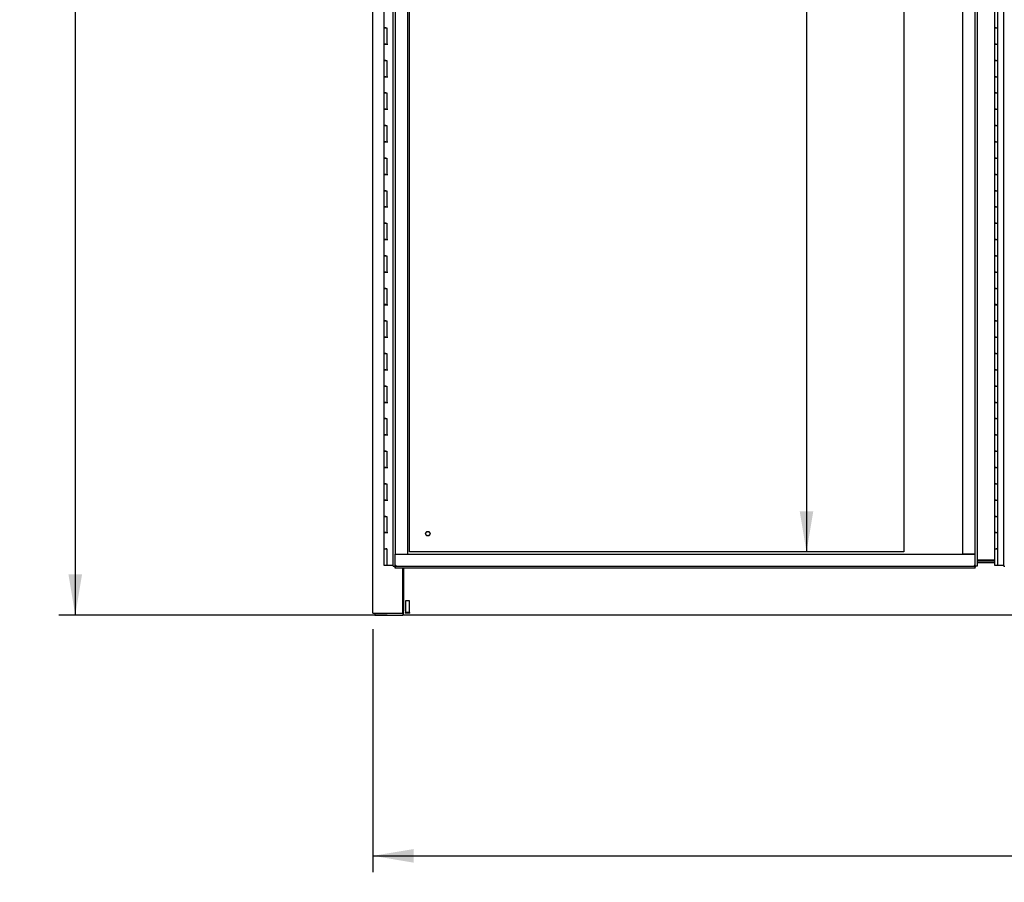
# Model space of a CAD drawing. Header units: inches. Extents: x 2 to 538, y -2 to 358.
# Tile 15 of 33: x 93 to 154, y 91 to 144. Entities that reach past the tile are written whole.
import ezdxf
from ezdxf.enums import TextEntityAlignment as Align
from ezdxf.lldxf.tags import DXFTag

# ---------------------------------------------------------------- set-up
doc = ezdxf.new("R2010")
doc.units = ezdxf.units.IN
doc.header["$MEASUREMENT"] = 0
for name, color, linetype in [('COM52826', 7, 'Continuous'), ('COM52829', 7, 'Continuous'), ('COM52847', 7, 'Continuous'), ('COM52848', 7, 'Continuous'), ('COM54578-80', 7, 'Continuous'), ('COM71126-3', 7, 'Continuous'), ('COM71129-1', 7, 'Continuous'), ('Default', 7, 'Continuous'), ('DV8_Default', 7, 'Continuous'), ('GSK11033', 7, 'Continuous'), ('STD21878', 7, 'Continuous')]:
    doc.layers.add(name, color=color, linetype=linetype)
doc.styles.add('SEACAD_Times_New_Roman', font='times.ttf')
tags = doc.linetypes.add('HIDDEN2', pattern=[0.1875, 0.125, -0.0625]).pattern_tags.tags
tags[6:7] = [DXFTag(74, 4), DXFTag(75, 0), DXFTag(340, '0'), DXFTag(46, 0.0), DXFTag(50, 0.0), DXFTag(44, 0.0), DXFTag(45, 0.0)]
tags[4:5] = [DXFTag(74, 4), DXFTag(75, 0), DXFTag(340, '0'), DXFTag(46, 0.0), DXFTag(50, 0.0), DXFTag(44, 0.0), DXFTag(45, 0.0)]
doc.dimstyles.new('HAMMOND_(STH_-_540x360)', dxfattribs={"dimtxt": 2, "dimasz": 2.5, "dimexe": 1, "dimexo": 1, "dimgap": 0.5, "dimtad": 0, "dimtih": 1, "dimtoh": 1, "dimzin": 0, "dimdsep": 46, "dimtxsty": 'SEACAD_Times_New_Roman', "dimblk1": '_SE_FILLED', "dimblk2": '_SE_FILLED', "dimsah": 1, "dimcen": 1, "dimadec": 0, "dimazin": 0, "dimtfac": 0.8, "dimtofl": 0, "dimtmove": 0, "dimatfit": 3, "dimfxl": 1, "dimtolj": 1, "dimtzin": 0, "dimarcsym": 0})

# ---------------------------------------------------------------- blocks, each defined once
blk = doc.blocks.new('SE7')
at = {"layer": 'COM52826', "color": 7, "linetype": 'Continuous'}
for p, q in [((116.368, 110.2), (116.368, 190.325)), ((152.243, 190.325), (152.243, 110.2)), ((116.368, 110.2), (116.444, 110.2)), ((116.493, 110.2), (116.444, 110.2)), ((116.553, 110.26), (116.493, 110.2)), ((116.493, 110.2), (116.493, 110.151)), ((116.493, 110.075), (116.493, 110.151)), ((116.553, 110.26), (116.553, 110.26)), ((116.553, 110.26), (116.553, 110.26)), ((116.553, 110.26), (116.553, 110.26)), ((116.553, 110.26), (116.553, 110.26)), ((152.058, 110.26), (152.058, 110.26)), ((152.058, 110.26), (152.058, 110.26)), ((152.059, 110.26), (152.058, 110.26)), ((152.058, 110.26), (152.118, 110.2)), ((152.058, 110.26), (152.058, 110.26)), ((152.118, 110.2), (152.167, 110.2)), ((152.118, 110.2), (152.118, 110.151)), ((152.118, 110.075), (152.118, 110.151)), ((152.243, 110.2), (152.167, 110.2)), ((152.118, 110.075), (116.493, 110.075))]:
    blk.add_line(p, q, dxfattribs=at)
at = {"layer": 'COM52826', "color": 7, "linetype": 'HIDDEN2'}
blk.add_line((116.493, 110.2), (116.493, 110.95), dxfattribs=at)
at = {"layer": 'COM52826', "color": 7, "linetype": 'Continuous'}
for centre, start, end in [((117.208, 108.937), 116.33925, 121.16119), ((115.23, 110.914), 328.83881, 333.66075), ((153.381, 110.914), 206.33925, 211.16119), ((151.404, 108.937), 58.83881, 63.66075)]:
    blk.add_arc(centre, 1.476, start, end, dxfattribs=at)
at = {"layer": 'COM52829', "color": 7, "linetype": 'Continuous'}
blk.add_line((153.296, 110.575), (152.243, 110.575), dxfattribs=at)
at = {"layer": 'COM52847', "color": 7, "linetype": 'Continuous'}
for q in [(153.868, 190.325), (153.944, 110.2)]:
    blk.add_line((153.868, 110.2), q, dxfattribs=at)
at = {"layer": 'COM52848', "color": 7, "linetype": 'Continuous'}
blk.add_line((116.993, 107.387), (116.963, 107.387), dxfattribs=at)
at = {"layer": 'COM54578-80', "color": 7, "linetype": 'Continuous'}
for p, q in [((115.796, 144.263), (115.796, 143.262)), ((153.296, 144.263), (153.296, 143.262)), ((115.913, 143.262), (115.796, 143.262)), ((115.796, 143.262), (115.913, 143.262)), ((115.796, 143.262), (115.796, 142.262)), ((115.913, 143.262), (115.981, 143.262)), ((115.981, 143.262), (115.981, 142.263)), ((153.413, 143.262), (153.296, 143.262)), ((153.296, 143.262), (153.413, 143.262)), ((153.296, 143.262), (153.296, 142.262)), ((153.413, 143.262), (153.481, 143.262)), ((153.481, 143.262), (153.481, 142.263)), ((115.913, 142.263), (115.796, 142.263)), ((115.796, 142.263), (115.796, 141.262)), ((115.796, 142.262), (116.03, 142.262)), ((115.913, 142.263), (115.981, 142.263)), ((153.413, 142.263), (153.296, 142.263)), ((153.296, 142.263), (153.296, 141.262)), ((153.296, 142.262), (153.53, 142.262)), ((153.413, 142.263), (153.481, 142.263)), ((115.913, 141.262), (115.796, 141.262)), ((115.796, 141.262), (115.913, 141.262)), ((115.796, 141.262), (115.796, 140.262)), ((115.913, 141.262), (115.981, 141.262)), ((115.981, 141.262), (115.981, 140.263)), ((153.413, 141.262), (153.296, 141.262)), ((153.296, 141.262), (153.413, 141.262)), ((153.296, 141.262), (153.296, 140.262)), ((153.413, 141.262), (153.481, 141.262)), ((153.481, 141.262), (153.481, 140.263)), ((115.913, 140.263), (115.796, 140.263)), ((115.796, 140.263), (115.796, 139.262)), ((115.796, 140.262), (116.03, 140.262)), ((115.913, 140.263), (115.981, 140.263)), ((153.413, 140.263), (153.296, 140.263)), ((153.296, 140.263), (153.296, 139.262)), ((153.296, 140.262), (153.53, 140.262)), ((153.413, 140.263), (153.481, 140.263)), ((115.913, 139.262), (115.796, 139.262)), ((115.796, 139.262), (115.913, 139.262)), ((115.796, 139.262), (115.796, 138.262)), ((115.913, 139.262), (115.981, 139.262)), ((115.981, 139.262), (115.981, 138.263)), ((153.413, 139.262), (153.296, 139.262)), ((153.296, 139.262), (153.413, 139.262)), ((153.296, 139.262), (153.296, 138.262)), ((153.413, 139.262), (153.481, 139.262)), ((153.481, 139.262), (153.481, 138.263)), ((115.913, 138.263), (115.796, 138.263)), ((115.796, 138.263), (115.796, 137.262)), ((115.796, 138.262), (116.03, 138.262)), ((115.913, 138.263), (115.981, 138.263)), ((153.413, 138.263), (153.296, 138.263)), ((153.296, 138.263), (153.296, 137.262)), ((153.296, 138.262), (153.53, 138.262)), ((153.413, 138.263), (153.481, 138.263)), ((115.913, 137.262), (115.796, 137.262)), ((115.796, 137.262), (115.913, 137.262)), ((115.796, 137.262), (115.796, 136.262)), ((115.913, 137.262), (115.981, 137.262)), ((115.981, 137.262), (115.981, 136.263)), ((153.413, 137.262), (153.296, 137.262)), ((153.296, 137.262), (153.413, 137.262)), ((153.296, 137.262), (153.296, 136.262)), ((153.413, 137.262), (153.481, 137.262)), ((153.481, 137.262), (153.481, 136.263)), ((115.913, 136.263), (115.796, 136.263)), ((115.796, 136.263), (115.796, 135.262)), ((115.796, 136.262), (116.03, 136.262)), ((115.913, 136.263), (115.981, 136.263)), ((153.413, 136.263), (153.296, 136.263)), ((153.296, 136.263), (153.296, 135.262)), ((153.296, 136.262), (153.53, 136.262)), ((153.413, 136.263), (153.481, 136.263)), ((115.913, 135.262), (115.796, 135.262)), ((115.796, 135.262), (115.913, 135.262)), ((115.796, 135.262), (115.796, 134.262)), ((115.913, 135.262), (115.981, 135.262)), ((115.981, 135.262), (115.981, 134.263)), ((153.413, 135.262), (153.296, 135.262)), ((153.296, 135.262), (153.413, 135.262)), ((153.296, 135.262), (153.296, 134.262)), ((153.413, 135.262), (153.481, 135.262)), ((153.481, 135.262), (153.481, 134.263)), ((115.913, 134.263), (115.796, 134.263)), ((115.796, 134.263), (115.796, 133.262)), ((115.796, 134.262), (116.03, 134.262)), ((115.913, 134.263), (115.981, 134.263)), ((153.413, 134.263), (153.296, 134.263)), ((153.296, 134.263), (153.296, 133.262)), ((153.296, 134.262), (153.53, 134.262)), ((153.413, 134.263), (153.481, 134.263)), ((115.913, 133.262), (115.796, 133.262)), ((115.796, 133.262), (115.913, 133.262)), ((115.796, 133.262), (115.796, 132.262)), ((115.913, 133.262), (115.981, 133.262)), ((115.981, 133.262), (115.981, 132.263)), ((153.413, 133.262), (153.296, 133.262)), ((153.296, 133.262), (153.413, 133.262)), ((153.296, 133.262), (153.296, 132.262)), ((153.413, 133.262), (153.481, 133.262)), ((153.481, 133.262), (153.481, 132.263)), ((115.913, 132.263), (115.796, 132.263)), ((115.796, 132.263), (115.796, 131.262)), ((115.796, 132.262), (116.03, 132.262)), ((115.913, 132.263), (115.981, 132.263)), ((153.413, 132.263), (153.296, 132.263)), ((153.296, 132.263), (153.296, 131.262)), ((153.296, 132.262), (153.53, 132.262)), ((153.413, 132.263), (153.481, 132.263)), ((115.913, 131.262), (115.796, 131.262)), ((115.796, 131.262), (115.913, 131.262)), ((115.796, 131.262), (115.796, 130.262)), ((115.913, 131.262), (115.981, 131.262)), ((115.981, 131.262), (115.981, 130.263)), ((153.413, 131.262), (153.296, 131.262)), ((153.296, 131.262), (153.413, 131.262)), ((153.296, 131.262), (153.296, 130.262)), ((153.413, 131.262), (153.481, 131.262)), ((153.481, 131.262), (153.481, 130.263)), ((115.913, 130.263), (115.796, 130.263)), ((115.796, 130.263), (115.796, 129.262)), ((115.796, 130.262), (116.03, 130.262)), ((115.913, 130.263), (115.981, 130.263)), ((153.413, 130.263), (153.296, 130.263)), ((153.296, 130.263), (153.296, 129.262)), ((153.296, 130.262), (153.53, 130.262)), ((153.413, 130.263), (153.481, 130.263)), ((115.913, 129.262), (115.796, 129.262)), ((115.796, 129.262), (115.913, 129.262)), ((115.796, 129.262), (115.796, 128.262)), ((115.913, 129.262), (115.981, 129.262)), ((115.981, 129.262), (115.981, 128.263)), ((153.413, 129.262), (153.296, 129.262)), ((153.296, 129.262), (153.413, 129.262)), ((153.296, 129.262), (153.296, 128.262)), ((153.413, 129.262), (153.481, 129.262)), ((153.481, 129.262), (153.481, 128.263)), ((115.913, 128.263), (115.796, 128.263)), ((115.796, 128.263), (115.796, 127.262)), ((115.796, 128.262), (116.03, 128.262)), ((115.913, 128.263), (115.981, 128.263)), ((153.413, 128.263), (153.296, 128.263)), ((153.296, 128.263), (153.296, 127.262)), ((153.296, 128.262), (153.53, 128.262)), ((153.413, 128.263), (153.481, 128.263)), ((115.913, 127.262), (115.796, 127.262)), ((115.796, 127.262), (115.913, 127.262)), ((115.796, 127.262), (115.796, 126.262)), ((115.913, 127.262), (115.981, 127.262)), ((115.981, 127.262), (115.981, 126.263)), ((153.413, 127.262), (153.296, 127.262)), ((153.296, 127.262), (153.413, 127.262)), ((153.296, 127.262), (153.296, 126.262)), ((153.413, 127.262), (153.481, 127.262)), ((153.481, 127.262), (153.481, 126.263)), ((115.913, 126.263), (115.796, 126.263)), ((115.796, 126.263), (115.796, 125.262)), ((115.796, 126.262), (116.03, 126.262)), ((115.913, 126.263), (115.981, 126.263)), ((153.413, 126.263), (153.296, 126.263)), ((153.296, 126.263), (153.296, 125.262)), ((153.296, 126.262), (153.53, 126.262)), ((153.413, 126.263), (153.481, 126.263)), ((115.913, 125.262), (115.796, 125.262)), ((115.796, 125.262), (115.913, 125.262)), ((115.796, 125.262), (115.796, 124.262)), ((115.913, 125.262), (115.981, 125.262)), ((115.981, 125.262), (115.981, 124.263)), ((153.413, 125.262), (153.296, 125.262)), ((153.296, 125.262), (153.413, 125.262)), ((153.296, 125.262), (153.296, 124.262)), ((153.413, 125.262), (153.481, 125.262)), ((153.481, 125.262), (153.481, 124.263)), ((115.913, 124.263), (115.796, 124.263)), ((115.796, 124.263), (115.796, 123.262)), ((115.796, 124.262), (116.03, 124.262)), ((115.913, 124.263), (115.981, 124.263)), ((153.413, 124.263), (153.296, 124.263)), ((153.296, 124.263), (153.296, 123.262)), ((153.296, 124.262), (153.53, 124.262)), ((153.413, 124.263), (153.481, 124.263)), ((115.913, 123.262), (115.796, 123.262)), ((115.796, 123.262), (115.913, 123.262)), ((115.796, 123.262), (115.796, 122.262)), ((115.913, 123.262), (115.981, 123.262)), ((115.981, 123.262), (115.981, 122.263)), ((153.413, 123.262), (153.296, 123.262)), ((153.296, 123.262), (153.413, 123.262)), ((153.296, 123.262), (153.296, 122.262)), ((153.413, 123.262), (153.481, 123.262)), ((153.481, 123.262), (153.481, 122.263)), ((115.913, 122.263), (115.796, 122.263)), ((115.796, 122.263), (115.796, 121.262)), ((115.796, 122.262), (116.03, 122.262)), ((115.913, 122.263), (115.981, 122.263)), ((153.413, 122.263), (153.296, 122.263)), ((153.296, 122.263), (153.296, 121.262)), ((153.296, 122.262), (153.53, 122.262)), ((153.413, 122.263), (153.481, 122.263)), ((115.913, 121.262), (115.796, 121.262)), ((115.796, 121.262), (115.913, 121.262)), ((115.796, 121.262), (115.796, 120.262)), ((115.913, 121.262), (115.981, 121.262)), ((115.981, 121.262), (115.981, 120.263)), ((153.413, 121.262), (153.296, 121.262)), ((153.296, 121.262), (153.413, 121.262)), ((153.296, 121.262), (153.296, 120.262)), ((153.413, 121.262), (153.481, 121.262)), ((153.481, 121.262), (153.481, 120.263)), ((115.913, 120.263), (115.796, 120.263)), ((115.796, 120.263), (115.796, 119.262)), ((115.796, 120.262), (116.03, 120.262)), ((115.913, 120.263), (115.981, 120.263)), ((153.413, 120.263), (153.296, 120.263)), ((153.296, 120.263), (153.296, 119.262)), ((153.296, 120.262), (153.53, 120.262)), ((153.413, 120.263), (153.481, 120.263)), ((115.913, 119.262), (115.796, 119.262)), ((115.796, 119.262), (115.913, 119.262)), ((115.796, 119.262), (115.796, 118.262)), ((115.913, 119.262), (115.981, 119.262)), ((115.981, 119.262), (115.981, 118.263)), ((153.413, 119.262), (153.296, 119.262)), ((153.296, 119.262), (153.413, 119.262)), ((153.296, 119.262), (153.296, 118.262)), ((153.413, 119.262), (153.481, 119.262)), ((153.481, 119.262), (153.481, 118.263)), ((115.913, 118.263), (115.796, 118.263)), ((115.796, 118.263), (115.796, 117.262)), ((115.796, 118.262), (116.03, 118.262)), ((115.913, 118.263), (115.981, 118.263)), ((153.413, 118.263), (153.296, 118.263)), ((153.296, 118.263), (153.296, 117.262)), ((153.296, 118.262), (153.53, 118.262)), ((153.413, 118.263), (153.481, 118.263)), ((115.913, 117.262), (115.796, 117.262)), ((115.796, 117.262), (115.913, 117.262)), ((115.796, 117.262), (115.796, 116.262)), ((115.913, 117.262), (115.981, 117.262)), ((115.981, 117.262), (115.981, 116.263)), ((153.413, 117.262), (153.296, 117.262)), ((153.296, 117.262), (153.413, 117.262)), ((153.296, 117.262), (153.296, 116.262)), ((153.413, 117.262), (153.481, 117.262)), ((153.481, 117.262), (153.481, 116.263)), ((115.913, 116.263), (115.796, 116.263)), ((115.796, 116.263), (115.796, 115.262)), ((115.796, 116.262), (116.03, 116.262)), ((115.913, 116.263), (115.981, 116.263)), ((153.413, 116.263), (153.296, 116.263)), ((153.296, 116.263), (153.296, 115.262)), ((153.296, 116.262), (153.53, 116.262)), ((153.413, 116.263), (153.481, 116.263)), ((115.913, 115.262), (115.796, 115.262)), ((115.796, 115.262), (115.913, 115.262)), ((115.796, 115.262), (115.796, 114.262)), ((115.913, 115.262), (115.981, 115.262)), ((115.981, 115.262), (115.981, 114.263)), ((153.413, 115.262), (153.296, 115.262)), ((153.296, 115.262), (153.413, 115.262)), ((153.296, 115.262), (153.296, 114.262)), ((153.413, 115.262), (153.481, 115.262)), ((153.481, 115.262), (153.481, 114.263)), ((115.913, 114.263), (115.796, 114.263)), ((115.796, 114.263), (115.796, 113.262)), ((115.796, 114.262), (116.03, 114.262)), ((115.913, 114.263), (115.981, 114.263)), ((153.413, 114.263), (153.296, 114.263)), ((153.296, 114.263), (153.296, 113.262)), ((153.296, 114.262), (153.53, 114.262)), ((153.413, 114.263), (153.481, 114.263)), ((115.913, 113.262), (115.796, 113.262)), ((115.796, 113.262), (115.913, 113.262)), ((115.796, 113.262), (115.796, 112.262)), ((115.913, 113.262), (115.981, 113.262)), ((115.981, 113.262), (115.981, 112.263)), ((153.413, 113.262), (153.296, 113.262)), ((153.296, 113.262), (153.413, 113.262)), ((153.296, 113.262), (153.296, 112.262)), ((153.413, 113.262), (153.481, 113.262)), ((153.481, 113.262), (153.481, 112.263)), ((115.913, 112.263), (115.796, 112.263)), ((115.796, 112.263), (115.796, 111.263)), ((115.796, 112.262), (116.03, 112.262)), ((115.913, 112.263), (115.981, 112.263)), ((153.413, 112.263), (153.296, 112.263)), ((153.296, 112.263), (153.296, 111.263)), ((153.296, 112.262), (153.53, 112.262)), ((153.413, 112.263), (153.481, 112.263)), ((115.796, 111.263), (115.913, 111.263)), ((115.796, 111.262), (115.981, 111.262)), ((115.796, 111.262), (115.796, 110.262)), ((115.863, 111.263), (115.863, 111.262)), ((115.981, 111.263), (115.913, 111.263)), ((115.963, 111.262), (115.963, 111.263)), ((115.981, 111.263), (115.981, 110.262)), ((153.296, 111.263), (153.413, 111.263)), ((153.296, 111.262), (153.481, 111.262)), ((153.296, 111.262), (153.296, 110.262)), ((153.363, 111.263), (153.363, 111.262)), ((153.481, 111.263), (153.413, 111.263)), ((153.463, 111.262), (153.463, 111.263)), ((153.481, 111.263), (153.481, 110.262)), ((115.796, 110.262), (115.981, 110.262)), ((115.981, 110.262), (116.368, 110.262)), ((153.296, 110.262), (153.481, 110.262)), ((153.481, 110.262), (153.868, 110.262))]:
    blk.add_line(p, q, dxfattribs=at)
at = {"layer": 'COM71126-3', "color": 7, "linetype": 'Continuous'}
for p, q in [((115.118, 107.325), (115.118, 193.2)), ((116.963, 107.325), (116.963, 110.075)), ((115.118, 107.325), (115.368, 107.325)), ((115.368, 107.325), (116.963, 107.325))]:
    blk.add_line(p, q, dxfattribs=at)
at = {"layer": 'COM71129-1', "color": 7, "linetype": 'Continuous'}
for p, q in [((153.296, 110.503), (152.243, 110.503)), ((153.296, 110.414), (152.243, 110.414)), ((116.993, 110.075), (116.993, 107.45)), ((115.243, 107.325), (115.243, 107.2)), ((115.243, 107.2), (116.963, 107.2)), ((116.963, 107.325), (116.963, 107.2)), ((116.993, 107.325), (116.963, 107.325)), ((116.993, 107.2), (116.963, 107.2)), ((116.993, 107.2), (116.993, 107.45)), ((225.243, 107.2), (116.993, 107.2))]:
    blk.add_line(p, q, dxfattribs=at)
at = {"layer": 'DV8_Default', "color": 7, "linetype": 'HIDDEN2'}
for p, q in [((117.368, 111.075), (117.368, 189.45)), ((153.493, 189.45), (153.493, 111.075)), ((147.743, 148.762), (147.743, 111.075)), ((147.743, 111.075), (117.368, 111.075))]:
    blk.add_line(p, q, dxfattribs=at)
at = {"layer": 'GSK11033', "color": 7, "linetype": 'HIDDEN2'}
for p, q in [((116.493, 189.575), (116.493, 110.95)), ((117.243, 189.575), (117.243, 110.95)), ((151.368, 110.95), (151.368, 189.575)), ((152.118, 110.95), (152.118, 189.575)), ((116.493, 110.95), (117.243, 110.95)), ((116.493, 110.2), (116.493, 110.95)), ((116.493, 110.95), (152.118, 110.95)), ((152.118, 110.95), (151.368, 110.95)), ((152.118, 110.2), (152.118, 110.95)), ((116.493, 110.2), (152.118, 110.2))]:
    blk.add_line(p, q, dxfattribs=at)
at = {"layer": 'GSK11033', "color": 7, "linetype": 'Continuous'}
blk.add_line((116.493, 110.2), (116.493, 110.2), dxfattribs=at)
at = {"layer": 'STD21878', "color": 7, "linetype": 'HIDDEN2'}
for p, q in [((117.368, 108.075), (117.118, 108.075)), ((117.118, 108.075), (117.118, 107.356)), ((117.368, 107.356), (117.368, 108.075)), ((117.384, 107.356), (117.103, 107.356)), ((117.103, 107.356), (117.103, 107.325)), ((117.384, 107.325), (117.103, 107.325)), ((117.384, 107.325), (117.384, 107.356))]:
    blk.add_line(p, q, dxfattribs=at)
for radius in [0.141, 0.125]:
    blk.add_circle((118.493, 112.2), radius, dxfattribs=at)
blk = doc.blocks.new('DMBLK3401')
at = {"layer": 'Default', "linetype": 'Continuous'}
for points in [[(96.415, 190.825), (97.249, 190.825), (96.832, 193.325)], [(96.415, 109.7), (96.832, 107.2), (97.249, 109.7)]]:
    blk.add_hatch(color=7, dxfattribs=at).paths.add_polyline_path(points)
at = {"layer": 'Default', "color": 7, "linetype": 'Continuous'}
for p, q in [((115.993, 193.325), (95.832, 193.325)), ((96.832, 193.325), (96.832, 151.962)), ((96.832, 149.262), (96.832, 107.2)), ((115.993, 107.2), (95.832, 107.2))]:
    blk.add_line(p, q, dxfattribs=at)
at = {"layer": 'Default', "color": 7, "linetype": 'Continuous', "style": 'SEACAD_Times_New_Roman'}
blk.add_text('86.13', height=2, dxfattribs=at).set_placement((93.42, 151.262), align=Align.TOP_LEFT)
blk = doc.blocks.new('_SE_FILLED')
at = {"color": 0}
blk.add_line((0, 0), (-1, 0), dxfattribs=at)
blk.add_solid([(0, 0), (-1, -0.1665), (-1, 0.1665), (0, 0)], dxfattribs=at)
blk = doc.blocks.new('DMBLK3402')
at = {"layer": 'Default', "linetype": 'Continuous'}
for points in [[(117.618, 91.998), (117.618, 92.832), (115.118, 92.415)], [(224.618, 91.998), (227.118, 92.415), (224.618, 92.832)]]:
    blk.add_hatch(color=7, dxfattribs=at).paths.add_polyline_path(points)
at = {"layer": 'Default', "color": 7, "linetype": 'Continuous'}
for p, q in [((115.118, 106.325), (115.118, 91.415)), ((227.118, 106.325), (227.118, 91.415)), ((115.118, 92.415), (166.248, 92.415)), ((175.989, 92.415), (227.118, 92.415))]:
    blk.add_line(p, q, dxfattribs=at)
at = {"layer": 'Default', "color": 7, "linetype": 'Continuous', "style": 'SEACAD_Times_New_Roman'}
blk.add_text('112.00', height=2, dxfattribs=at).set_placement((166.948, 93.415), align=Align.TOP_LEFT)
blk = doc.blocks.new('DMBLK3423')
at = {"layer": 'Default', "linetype": 'Continuous'}
for points in [[(141.339, 186.95), (142.173, 186.95), (141.756, 189.45)], [(141.339, 113.575), (141.756, 111.075), (142.173, 113.575)]]:
    blk.add_hatch(color=7, dxfattribs=at).paths.add_polyline_path(points)
at = {"layer": 'Default', "color": 7, "linetype": 'Continuous'}
for p, q in [((141.756, 189.45), (141.756, 156.865)), ((141.756, 151.165), (141.756, 111.075))]:
    blk.add_line(p, q, dxfattribs=at)
at = {"layer": 'Default', "color": 7, "linetype": 'Continuous', "style": 'SEACAD_Times_New_Roman'}
for s, p in [('78.38', (138.344, 156.165)), ('TYP', (138.96, 153.165))]:
    blk.add_text(s, height=2, dxfattribs=at).set_placement(p, align=Align.TOP_LEFT)

msp = doc.modelspace()

# ---------------------------------------------------------------- block references
at = {"layer": 'Default'}
msp.add_blockref('SE7', (0, 0), dxfattribs=at)

# ---------------------------------------------------------------- dimensions: what is measured, and where the dimension line sits
at = {"layer": 'Default', "color": 7, "linetype": 'Continuous'}
for base, p1, p2, angle, text, picture, middle in [((96.832008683, 193.324957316), (116.993221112, 193.324957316), (116.993221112, 107.199957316), 270, '\\A1;<>', 'DMBLK3401', (96.832008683, 150.262455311)), ((141.756089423, 189.449957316), (147.743221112, 189.449957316), (147.743221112, 111.074957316), 270, '\\A1;<>\\PTYP', 'DMBLK3423', (141.756089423, 155.164938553)), ((115.118, 92.415), (115.118, 107.325), (227.118, 107.325), 0, '\\A1;<>', 'DMBLK3402', (171.118, 92.415))]:
    dim = msp.add_linear_dim(base=base, p1=p1, p2=p2, angle=angle, text=text, dimstyle='HAMMOND_(STH_-_540x360)', dxfattribs=at)
    dim.commit()
    dim.dimension.update_dxf_attribs({"geometry": picture, "text_midpoint": middle, "dimtype": 161})

doc.saveas('drawing.dxf')
